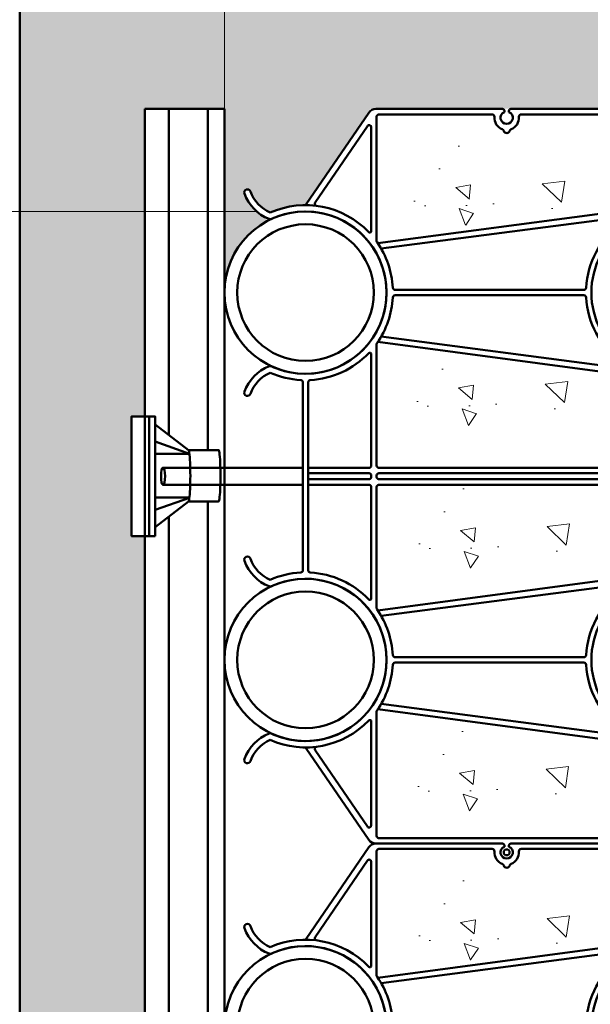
# Model space of a CAD drawing. Header units: inches. Extents: x 0 to 21.2, y 0 to 11.
# Tile 4 of 12: x 2.9 to 3.6, y 2.4 to 3.7. Entities that reach past the tile are written whole.
import ezdxf

# ---------------------------------------------------------------- set-up
doc = ezdxf.new("R2010")
doc.units = ezdxf.units.IN
doc.header["$LTSCALE"] = 0.375
doc.header["$MEASUREMENT"] = 0
doc.header["$PDSIZE"] = 2
doc.layers.get('DEFPOINTS').update_dxf_attribs({"linetype": 'CONTINUOUS', "lineweight": 35})
doc.layers.add('E-DBNK-MULT', color=83, linetype='CONTINUOUS', lineweight=50)
doc.layers.add('G-ANNO-PATT', color=8, linetype='CONTINUOUS', lineweight=18)
doc.layers.add('G-ANNO-DIMS', color=7, linetype='CONTINUOUS')
doc.styles.add('01-E-BLDG-1_1', font='arial.ttf', dxfattribs={"height": 0.09375})
doc.dimstyles.new('01-E-BLDG-1_1', dxfattribs={"dimtxt": 0.09375, "dimasz": 0.125, "dimexe": 0.0625, "dimexo": 0.0625, "dimgap": 0.0625, "dimtad": 1, "dimdec": 4, "dimzin": 3, "dimdsep": 46, "dimlunit": 4, "dimtxsty": '01-E-BLDG-1_1', "dimcen": 0.0625, "dimclrd": 1, "dimclre": 1, "dimclrt": 256, "dimazin": 0, "dimtfac": 1, "dimtdec": 4, "dimtmove": 1, "dimatfit": 3, "dimfxl": 1, "dimfrac": 2, "dimtolj": 1, "dimtzin": 3, "dimlwd": 0, "dimlwe": 0, "dimarcsym": 0})

# ---------------------------------------------------------------- blocks, each defined once
blk = doc.blocks.new('*D4')
at = {"layer": 'DEFPOINTS', "color": 0, "transparency": 16777216}
for p in [(2.451631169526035, 3.940357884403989), (3.981148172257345, 3.940357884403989), (3.249037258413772, 3.399757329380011)]:
    blk.add_point(p, dxfattribs=at)
at = {"layer": 'G-ANNO-DIMS', "color": 1, "lineweight": 0, "transparency": 16777216}
for p, q in [((3.918648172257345, 3.940357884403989), (2.389131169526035, 3.940357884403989)), ((2.451631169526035, 3.524757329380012), (2.451631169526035, 3.815357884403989)), ((3.186537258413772, 3.399757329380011), (2.389131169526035, 3.399757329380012))]:
    blk.add_line(p, q, dxfattribs=at)
at = {"layer": 'G-ANNO-DIMS', "color": 1, "transparency": 16777216}
for points in [[(2.430797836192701, 3.815357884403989), (2.472464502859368, 3.815357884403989), (2.451631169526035, 3.940357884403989)], [(2.430797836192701, 3.524757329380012), (2.472464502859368, 3.524757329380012), (2.451631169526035, 3.399757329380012)]]:
    blk.add_solid(points, dxfattribs=at)
at = {"layer": 'G-ANNO-DIMS', "transparency": 16777216, "insert": (2.35351170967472, 3.674523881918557), "char_height": 0.09375, "attachment_point": 5, "rotation": 90, "style": '01-E-BLDG-1_1'}
blk.add_mtext('\\A1;6"\\P(150mm) \\PMIN', dxfattribs=at)
blk = doc.blocks.new('*D15')
at = {"layer": 'DEFPOINTS', "color": 0, "transparency": 16777216}
for p in [(2.871743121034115, 6.390605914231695), (2.871743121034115, 6.018291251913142), (3.142043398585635, 3.292763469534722)]:
    blk.add_point(p, dxfattribs=at)
at = {"layer": 'G-ANNO-DIMS', "color": 1, "linetype": 'ByBlock', "lineweight": 0, "transparency": 16777216}
blk.add_line((2.871743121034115, 6.080791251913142), (2.871743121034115, 6.453105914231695), dxfattribs=at)
at = {"layer": 'G-ANNO-DIMS', "color": 1, "lineweight": 0, "transparency": 16777216}
for p, q in [((3.142043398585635, 3.355263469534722), (3.142043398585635, 6.453105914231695)), ((2.746743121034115, 6.390605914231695), (2.621743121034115, 6.390605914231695)), ((3.142043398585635, 6.390605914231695), (2.871743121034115, 6.390605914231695)), ((3.267043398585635, 6.390605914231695), (3.392043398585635, 6.390605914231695))]:
    blk.add_line(p, q, dxfattribs=at)
at = {"layer": 'G-ANNO-DIMS', "color": 1, "transparency": 16777216}
for points in [[(2.746743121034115, 6.411439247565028), (2.746743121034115, 6.369772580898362), (2.871743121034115, 6.390605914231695)], [(3.267043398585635, 6.411439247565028), (3.267043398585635, 6.369772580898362), (3.142043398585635, 6.390605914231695)]]:
    blk.add_solid(points, dxfattribs=at)
at = {"layer": 'G-ANNO-DIMS', "transparency": 16777216, "insert": (3.569207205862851, 6.312720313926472), "char_height": 0.09375, "attachment_point": 5, "rotation": 180, "style": '01-E-BLDG-1_1'}
blk.add_mtext('\\A1;3"\\P(75mm)\\PMIN', dxfattribs=at)
blk = doc.blocks.new('A$C54833E88')
at = {"layer": 'E-DBNK-MULT'}
for p, q in [((1.522136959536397, 2.937107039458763), (0.1832020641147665, 2.02013596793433)), ((4.126396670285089, 2.985554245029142), (5.503832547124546, 2.985554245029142)), ((5.503832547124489, 2.90713443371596), (4.126396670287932, 2.907134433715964)), ((5.38060141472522, 2.907134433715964), (5.380601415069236, 2.016509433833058)), ((5.459021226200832, 2.907134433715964), (5.459021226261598, 2.016509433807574)), ((6.881268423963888, 2.985554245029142), (5.503832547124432, 2.985554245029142)), ((5.503832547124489, 2.90713443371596), (6.881268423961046, 2.907134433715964)), ((5.548643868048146, 2.907134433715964), (5.54864386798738, 2.016509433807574)), ((5.627063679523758, 2.907134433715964), (5.627063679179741, 2.016509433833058)), ((9.485528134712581, 2.937107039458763), (10.82446303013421, 2.02013596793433)), ((1.497224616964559, 2.806417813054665), (0.3780270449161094, 2.03993409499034)), ((9.510440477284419, 2.806417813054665), (10.62963804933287, 2.03993409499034)), ((0.1288325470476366, 1.917003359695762), (0.1288325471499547, 0.06095950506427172)), ((2.061573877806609, 1.904481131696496), (0.240860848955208, 1.904481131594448)), ((1.914915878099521, 1.982900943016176), (0.3956846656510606, 1.982900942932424)), ((2.094436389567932, 1.888479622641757), (1.620904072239, -1.662735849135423)), ((3.53822870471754, 1.888479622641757), (4.011761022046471, -1.662735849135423)), ((3.57109121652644, 1.904481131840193), (5.346992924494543, 1.904481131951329)), ((3.71774921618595, 1.98290094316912), (5.346992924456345, 1.98290094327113)), ((5.492629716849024, 1.98290094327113), (5.503832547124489, 1.982900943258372)), ((5.492629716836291, 1.904481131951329), (5.503832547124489, 1.904481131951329)), ((5.515035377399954, 1.98290094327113), (5.503832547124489, 1.982900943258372)), ((5.515035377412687, 1.904481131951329), (5.503832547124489, 1.904481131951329)), ((7.289915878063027, 1.98290094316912), (5.660672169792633, 1.98290094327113)), ((7.436573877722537, 1.904481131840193), (5.660672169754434, 1.904481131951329)), ((7.469436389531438, 1.888479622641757), (6.995904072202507, -1.662735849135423)), ((8.913228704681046, 1.888479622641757), (9.386761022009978, -1.662735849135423)), ((8.946091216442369, 1.904481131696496), (10.76680424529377, 1.904481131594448)), ((9.092749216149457, 1.982900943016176), (10.61198042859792, 1.982900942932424)), ((10.87883254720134, 1.917003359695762), (10.87883254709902, 0.06096259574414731)), ((0.2072523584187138, 1.870872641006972), (0.2072523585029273, -1.629127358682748)), ((2.17285620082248, 1.839027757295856), (1.714654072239, -1.662735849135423)), ((3.459808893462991, 1.839027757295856), (3.918011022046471, -1.662735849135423)), ((5.380601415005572, 1.870872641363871), (5.380601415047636, -1.629127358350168)), ((5.459021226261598, 1.870872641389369), (5.459021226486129, -1.629127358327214)), ((5.54864386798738, 1.870872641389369), (5.548643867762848, -1.629127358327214)), ((5.627063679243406, 1.870872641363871), (5.627063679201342, -1.629127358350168)), ((7.547856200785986, 1.839027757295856), (7.089654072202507, -1.662735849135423)), ((8.834808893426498, 1.839027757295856), (9.293011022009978, -1.662735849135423)), ((10.80041273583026, 1.870872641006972), (10.80041273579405, 0.2135056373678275)), ((2.777122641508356, 1.634047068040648), (2.777122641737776, -1.131169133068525)), ((2.855542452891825, 1.634047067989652), (2.855542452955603, -1.131169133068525)), ((8.152122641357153, 1.634047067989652), (8.152122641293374, -1.131169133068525)), ((8.230542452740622, 1.634047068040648), (8.230542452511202, -1.131169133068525)), ((0.08334479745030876, 0.03295242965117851), (0.1008254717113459, 0.03295242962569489)), ((10.8333447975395, 0.03295242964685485), (10.85082547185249, 0.03295242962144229)), ((0.08334479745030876, -0.03295242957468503), (0.1008254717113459, -0.03295242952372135)), ((0.1288325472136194, -0.06095950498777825), (0.1288325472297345, -1.629127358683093)), ((10.8333447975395, -0.03295242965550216), (10.85082547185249, -0.0329524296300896)), ((10.87883254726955, -0.06095950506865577), (10.87883254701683, -1.629127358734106)), ((10.80041273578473, -0.2135062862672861), (10.80041273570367, -1.629127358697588)), ((1.80840407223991, -1.662735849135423), (0.2408608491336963, -1.662735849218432)), ((5.503832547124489, -1.662735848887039), (3.824261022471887, -1.662735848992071)), ((5.503832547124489, -1.662735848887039), (7.18340407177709, -1.662735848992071)), ((9.199261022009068, -1.662735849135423), (10.76680424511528, -1.662735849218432)), ((1.848086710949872, -1.741155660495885), (0.2408608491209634, -1.741155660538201)), ((5.503832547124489, -1.741155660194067), (3.784578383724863, -1.741155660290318)), ((5.503832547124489, -1.741155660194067), (7.223086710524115, -1.741155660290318)), ((9.159578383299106, -1.741155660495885), (10.76680424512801, -1.741155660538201))]:
    blk.add_line(p, q, dxfattribs=at)
for centre, radius in [((2.816332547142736, 2.946344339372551), 1.1875), ((8.191332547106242, 2.946344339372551), 1.1875), ((2.816332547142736, 2.946344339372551), 1), ((8.191332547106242, 2.946344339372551), 1), ((0, 0), 0.04301886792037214)]:
    blk.add_circle(centre, radius, dxfattribs=at)
for centre, radius, start, end in [((1.351462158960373, 3.79867276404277), 0.0466037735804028, 70.1161712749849, 250.1161712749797), ((1.153939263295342, 3.252540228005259), 0.5341509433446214, 23.26022867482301, 70.11617127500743), ((1.153939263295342, 3.252540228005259), 0.627358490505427, 21.20153866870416, 70.11617127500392), ((4.478725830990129, 3.252540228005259), 0.627358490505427, 109.8838287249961, 158.7984613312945), ((4.478725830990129, 3.252540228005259), 0.5341509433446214, 109.8838287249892, 156.739771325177), ((4.281202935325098, 3.79867276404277), 0.0466037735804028, 289.8838287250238, 109.8838287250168), ((6.726462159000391, 3.79867276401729), 0.0466037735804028, 70.1161712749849, 250.1161712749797), ((6.52893926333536, 3.252540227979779), 0.5341509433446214, 23.26022867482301, 70.11617127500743), ((6.52893926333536, 3.252540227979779), 0.627358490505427, 21.20153866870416, 70.11617127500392), ((9.853725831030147, 3.252540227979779), 0.627358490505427, 109.8838287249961, 158.7984613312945), ((9.853725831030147, 3.252540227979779), 0.5341509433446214, 109.8838287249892, 156.739771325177), ((9.656202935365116, 3.79867276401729), 0.0466037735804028, 289.8838287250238, 109.8838287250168), ((2.816332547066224, 2.946344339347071), 1.280707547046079, 156.1847046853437, 226.2319274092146), ((1.695385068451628, 3.46256994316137), 0.04660377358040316, 335.2726944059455, 21.20153866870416), ((3.937280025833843, 3.46256994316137), 0.04660377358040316, 158.7984613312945, 204.7273055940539), ((2.816332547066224, 2.946344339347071), 1.280707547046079, 3.07860452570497, 23.8152953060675), ((8.191332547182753, 2.946344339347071), 1.280707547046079, 156.1847046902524, 176.921395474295), ((7.070385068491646, 3.46256994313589), 0.04660377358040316, 335.2726944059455, 21.20153866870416), ((8.191332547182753, 2.946344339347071), 1.280707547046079, 313.7680725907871, 23.8152953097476), ((9.31228002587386, 3.46256994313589), 0.04660377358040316, 158.7984613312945, 204.7273055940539), ((2.816332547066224, 2.946344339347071), 1.187499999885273, 155.2726944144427, 24.72730558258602), ((8.191332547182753, 2.946344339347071), 1.187499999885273, 155.2726944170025, 24.72730558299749), ((1.504479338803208, 2.962890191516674), 0.03125, 304.4053373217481, 359.2773907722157), ((4.126396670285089, 3.016804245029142), 0.03125, 183.0786045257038, 270), ((4.126396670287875, 2.875884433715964), 0.03125, 89.99999999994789, 176.9213954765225), ((6.881268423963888, 3.016804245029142), 0.03125, 270, 356.921395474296), ((6.881268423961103, 2.875884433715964), 0.03125, 3.078604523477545, 90.00000000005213), ((9.50318575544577, 2.962890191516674), 0.03125, 180.7226092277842, 235.5946626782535), ((1.514882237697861, 2.780634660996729), 0.03125, 7.256250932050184, 124.405337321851), ((2.816332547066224, 2.946344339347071), 1.280707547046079, 313.7680726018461, 356.9213954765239), ((8.191332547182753, 2.946344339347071), 1.280707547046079, 183.078604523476, 226.2319273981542), ((9.492782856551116, 2.780634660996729), 0.03125, 55.5946626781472, 172.7437490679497), ((0.2538325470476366, 1.917003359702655), 0.125, 124.4053373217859, 180.0000000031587), ((0.3956846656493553, 2.014150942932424), 0.03125, 124.405337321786, 270.0000000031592), ((1.914915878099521, 2.005306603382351), 0.02240566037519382, 270, 46.23192743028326), ((3.71774921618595, 2.005306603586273), 0.02240566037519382, 133.7680726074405, 270), ((7.289915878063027, 2.005306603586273), 0.02240566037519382, 270, 46.23192739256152), ((9.092749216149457, 2.005306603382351), 0.02240566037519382, 133.7680725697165, 270), ((10.61198042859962, 2.014150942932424), 0.03125, 269.9999999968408, 55.59466267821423), ((10.75383254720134, 1.917003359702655), 0.125, 359.9999999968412, 55.59466267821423), ((0.2408608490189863, 1.870872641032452), 0.03360849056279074, 90, 180.0000000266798), ((2.061573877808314, 1.873231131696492), 0.03125, 54.87991693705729, 90.00000000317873), ((2.816332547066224, 2.946344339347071), 1.280707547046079, 234.8799169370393, 266.8239570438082), ((2.816332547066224, 2.946344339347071), 1.280707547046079, 273.17604298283, 305.120083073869), ((3.57109121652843, 1.873231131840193), 0.03125, 90.00000000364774, 125.1200830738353), ((5.346992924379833, 2.016509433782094), 0.03360849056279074, 270, 2.668042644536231e-08), ((5.346992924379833, 1.870872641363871), 0.03360849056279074, 2.668042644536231e-08, 90), ((5.492629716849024, 2.016509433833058), 0.03360849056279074, 180.0000000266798, 270), ((5.492629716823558, 1.870872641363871), 0.03360849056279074, 90, 180.0000000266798), ((5.515035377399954, 2.016509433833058), 0.03360849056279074, 270, 359.9999999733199), ((5.51503537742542, 1.870872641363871), 0.03360849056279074, 359.9999999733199, 90), ((5.660672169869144, 2.016509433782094), 0.03360849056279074, 179.9999999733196, 270), ((5.660672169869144, 1.870872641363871), 0.03360849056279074, 90, 179.9999999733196), ((7.436573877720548, 1.873231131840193), 0.03125, 54.87991692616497, 89.99999999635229), ((8.191332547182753, 2.946344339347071), 1.280707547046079, 234.8799169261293, 266.8239570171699), ((8.191332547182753, 2.946344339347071), 1.280707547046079, 273.1760429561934, 305.1200830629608), ((8.946091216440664, 1.873231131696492), 0.03125, 89.99999999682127, 125.120083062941), ((10.76680424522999, 1.870872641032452), 0.03360849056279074, 359.9999999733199, 90), ((2.743514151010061, 1.63404706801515), 0.03360849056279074, 2.668042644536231e-08, 86.82395704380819), ((2.889150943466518, 1.63404706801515), 0.03360849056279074, 93.1760429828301, 180.0000000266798), ((8.11851415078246, 1.63404706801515), 0.03360849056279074, 359.9999999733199, 86.82395701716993), ((8.264150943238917, 1.63404706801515), 0.03360849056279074, 93.17604295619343, 179.9999999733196), ((10.75000000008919, -4.32365254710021e-12), 0.1805612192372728, 85.49981659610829, 159.1384387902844), ((10.76680424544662, 0.2135094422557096), 0.03360849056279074, 265.4998165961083, 2.668042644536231e-08), ((0, 0), 0.0896226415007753, 21.57259187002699, 338.427408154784), ((0.1008254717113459, 0.06095950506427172), 0.02800707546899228, 270, 2.668042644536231e-08), ((10.57075471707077, -2.983924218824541e-11), 0.04546738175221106, 105.3137011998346, 254.6862988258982), ((10.54987048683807, 0.07626822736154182), 0.03360849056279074, 285.3137011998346, 339.1384387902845), ((10.75000000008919, -4.32365254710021e-12), 0.0896226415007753, 21.57259191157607, 338.4274080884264), ((10.85082547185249, 0.06095950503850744), 0.02800707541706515, 269.9999998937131, 4.398590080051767e-08), ((0.1008254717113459, -0.06095950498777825), 0.02800707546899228, 2.668042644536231e-08, 90), ((10.54987048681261, -0.07626822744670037), 0.03360849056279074, 20.86156120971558, 74.68629882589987), ((10.75000000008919, -4.32365254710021e-12), 0.1805612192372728, 200.8615612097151, 274.5001834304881), ((10.85082547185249, -0.06095950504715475), 0.02800707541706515, 359.9999999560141, 90.00000010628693), ((10.76680424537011, -0.2135094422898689), 0.03360849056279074, 2.668042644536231e-08, 94.50018343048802), ((2.743514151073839, -1.131169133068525), 0.03360849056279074, 273.2122218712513, 2.668042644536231e-08), ((2.88915094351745, -1.131169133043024), 0.03360849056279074, 180.0000000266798, 266.7877781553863), ((8.118514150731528, -1.131169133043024), 0.03360849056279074, 273.2122218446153, 359.9999999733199), ((8.264150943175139, -1.131169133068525), 0.03360849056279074, 179.9999999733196, 266.7877781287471), ((2.816332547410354, -2.428655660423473), 1.265919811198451, 93.21222187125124, 142.7689795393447), ((2.816332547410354, -2.428655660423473), 1.187499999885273, 35.37654016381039, 144.6234598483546), ((2.816332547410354, -2.428655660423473), 1.265919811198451, 37.23102046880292, 86.78777815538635), ((8.191332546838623, -2.428655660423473), 1.265919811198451, 93.21222184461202, 142.7689795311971), ((8.191332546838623, -2.428655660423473), 1.187499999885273, 35.37654015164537, 144.6234598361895), ((8.191332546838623, -2.428655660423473), 1.265919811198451, 37.23102046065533, 86.78777812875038), ((0.2408608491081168, -1.629127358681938), 0.1120283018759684, 180.0000000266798, 270), ((0.2408608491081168, -1.629127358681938), 0.03360849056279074, 180.0000000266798, 270), ((0.3472244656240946, -1.701945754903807), 0.03920990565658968, 90, 270), ((1.543207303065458, -1.701945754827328), 0.03920990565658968, 270, 90), ((4.089457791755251, -1.701945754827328), 0.03920990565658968, 90, 270), ((5.145468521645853, -1.70194575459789), 0.03920990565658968, 270, 90), ((5.346992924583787, -1.629127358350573), 0.03360849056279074, 270.0000000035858, 2.668042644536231e-08), ((5.49262971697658, -1.629127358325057), 0.03360849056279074, 180.0000000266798, 270), ((5.515035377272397, -1.629127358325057), 0.03360849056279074, 270, 359.9999999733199), ((5.66067216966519, -1.629127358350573), 0.03360849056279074, 179.9999999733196, 269.9999999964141), ((5.862196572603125, -1.70194575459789), 0.03920990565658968, 90, 270), ((6.918207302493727, -1.701945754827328), 0.03920990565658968, 270, 90), ((9.46445779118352, -1.701945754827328), 0.03920990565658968, 90, 270), ((10.66044062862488, -1.701945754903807), 0.03920990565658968, 270, 90), ((10.76680424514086, -1.629127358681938), 0.03360849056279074, 270, 359.9999999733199), ((10.76680424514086, -1.629127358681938), 0.1120283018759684, 270, 359.9999999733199)]:
    blk.add_arc(centre, radius, start, end, dxfattribs=at)

msp = doc.modelspace()

# ---------------------------------------------------------------- hatches: boundary and pattern name
at = {"layer": 'G-ANNO-PATT'}
h = msp.add_hatch(dxfattribs=at)
h.set_pattern_fill('AR-CONC', color=256, scale=0.03125, angle=89.99999999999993)
h.set_pattern_definition([(139.9999999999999, (19.49999999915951, 2.500000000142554), (0.01961004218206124, 0.2241438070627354), [0.0234375, -0.2578125]), (84.99999999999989, (19.49999999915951, 2.500000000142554), (-0.2350600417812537, -0.04335979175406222), [0.01875, -0.20625]), (190.4514444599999, (19.50163416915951, 2.518678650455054), (-0.2154499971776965, 0.1807840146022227), [0.01991881, -0.21910691]), (136.1841999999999, (19.43749999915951, 2.500000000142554), (0.05172477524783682, 0.3335129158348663), [0.03515624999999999, -0.3867187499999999]), (186.6356354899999, (19.44181040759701, 2.527792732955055), (-0.3044120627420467, 0.2920818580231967), [0.029878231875, -0.3286605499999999]), (81.18416398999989, (19.43749999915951, 2.500000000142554), (-0.3044120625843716, 0.2920818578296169), [0.02812499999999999, -0.3093750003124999]), (110.9999999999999, (19.45312499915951, 2.531250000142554), (0.1258184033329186, 0.1865334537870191), [0.02343749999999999, -0.2578124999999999]), (55.99999999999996, (19.45312499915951, 2.531250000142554), (-0.2266093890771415, 0.07603604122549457), [0.01875, -0.20625]), (161.4514447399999, (19.46360986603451, 2.546794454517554), (-0.1007909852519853, 0.2625694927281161), [0.019918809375, -0.21910691]), (127.5, (19.49999999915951, 2.500000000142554), (-0.1040293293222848, 0.003799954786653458), [0, -0.20375, 0, -0.209375, 0, -0.20703125]), (97.49999999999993, (19.49999999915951, 2.500000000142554), (-0.1232536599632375, 0.0822092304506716), [0, -0.119375, 0, -0.1990624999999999, 0, -0.07890624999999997]), (57.49999999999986, (19.49999999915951, 2.430312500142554), (0.007048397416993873, 0.1668195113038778), [0, -0.078125, 0, -0.24375, 0, -0.3234375]), (47.49999999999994, (19.49999999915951, 2.399062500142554), (-0.03128280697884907, 0.1822456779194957), [0, -0.1015625, 0, -0.161875, 0, -0.2296875])])
edge = h.paths.add_edge_path()
edge.add_line((2.871743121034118, 6.018291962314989), (2.87174312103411, 1.299295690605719))
edge.add_line((2.871743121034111, 1.29929569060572), (5.191022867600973, 1.299297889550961))
edge.add_line((5.191022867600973, 1.299297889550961), (5.191022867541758, 1.569595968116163))
edge.add_line((5.191022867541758, 1.569595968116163), (5.124245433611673, 1.569602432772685))
edge.add_line((5.124245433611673, 1.569602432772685), (5.124245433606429, 1.598376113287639))
edge.add_line((5.124245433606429, 1.598376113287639), (5.114151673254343, 1.597755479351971))
edge.add_line((5.114151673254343, 1.597755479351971), (4.972859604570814, 1.597755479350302))
edge.add_arc((4.967367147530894, 1.588680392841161), 0.01060774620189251, -238.81668177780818, 58.81668180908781, ccw=False)
edge.add_line((4.961874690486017, 1.597755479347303), (4.794644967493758, 1.597755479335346))
edge.add_arc((4.79464496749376, 1.609017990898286), 0.01126251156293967, 214.4053373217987, 269.9999999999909, ccw=False)
edge.add_line((4.785352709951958, 1.602654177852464), (4.700445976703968, 1.724516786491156))
edge.add_arc((4.701901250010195, 1.839899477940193), 0.1153918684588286, 246.1847046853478, 269.2773907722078, ccw=False)
edge.add_line((4.655307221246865, 1.734333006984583), (4.639957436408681, 1.72382095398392))
edge.add_line((4.639957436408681, 1.72382095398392), (4.639957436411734, 1.607849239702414))
edge.add_arc((4.629863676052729, 1.607849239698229), 0.01009376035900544, -89.99999998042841, 2.375361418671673e-08, ccw=False)
edge.add_line((4.629863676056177, 1.597755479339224), (4.488571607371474, 1.597755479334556))
edge.add_arc((4.483079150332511, 1.588680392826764), 0.01060774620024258, -238.8166817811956, 58.81668180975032, ccw=False)
edge.add_line((4.477586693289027, 1.597755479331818), (4.310356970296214, 1.5977554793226))
edge.add_arc((4.310356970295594, 1.60901799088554), 0.01126251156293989, 214.4053373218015, 270.0000000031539, ccw=False)
edge.add_line((4.301064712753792, 1.602654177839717), (4.218445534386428, 1.723292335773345))
edge.add_arc((4.228578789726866, 1.874203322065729), 0.1512508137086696, 247.6318072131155, 266.15851338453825, ccw=False)
edge.add_arc((4.190024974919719, 1.690117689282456), 0.0481270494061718, 113.2602286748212, 135.5491021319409)
edge.add_line((4.155669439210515, 1.723820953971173), (4.155669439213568, 1.607849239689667))
edge.add_arc((4.145575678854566, 1.607849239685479), 0.01009376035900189, -89.99999998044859, 2.377117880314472e-08, ccw=False)
edge.add_line((4.145575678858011, 1.597755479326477), (4.004283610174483, 1.597755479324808))
edge.add_line((4.004283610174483, 1.597755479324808), (4.010148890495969, 1.585452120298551))
edge.add_line((4.010148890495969, 1.585452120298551), (4.003965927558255, 1.57689190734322))
edge.add_line((4.003965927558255, 1.57689190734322), (3.992763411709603, 1.576816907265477))
edge.add_line((3.992763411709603, 1.576816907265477), (3.987804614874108, 1.584094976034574))
edge.add_line((3.987804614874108, 1.584094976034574), (3.993298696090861, 1.597755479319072))
edge.add_line((3.993298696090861, 1.597755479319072), (3.826068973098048, 1.597755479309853))
edge.add_line((3.826068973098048, 1.597755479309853), (3.817858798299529, 1.601308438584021))
edge.add_line((3.817858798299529, 1.601308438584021), (3.73415753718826, 1.723292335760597))
edge.add_line((3.73415753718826, 1.723292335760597), (3.686731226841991, 1.734333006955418))
edge.add_line((3.686731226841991, 1.734333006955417), (3.671381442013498, 1.680254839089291))
edge.add_line((3.671381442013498, 1.680254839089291), (3.671381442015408, 1.607849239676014))
edge.add_line((3.671381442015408, 1.607849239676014), (3.670707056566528, 1.597651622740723))
edge.add_line((3.670707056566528, 1.597651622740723), (3.661287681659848, 1.597755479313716))
edge.add_line((3.661287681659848, 1.597755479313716), (3.51999561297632, 1.597755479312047))
edge.add_line((3.51999561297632, 1.597755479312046), (3.525896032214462, 1.58871334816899))
edge.add_line((3.525896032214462, 1.58871334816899), (3.525018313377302, 1.576119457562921))
edge.add_line((3.525018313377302, 1.576119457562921), (3.505211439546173, 1.574920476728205))
edge.add_line((3.505211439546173, 1.574920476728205), (3.496285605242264, 1.584964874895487))
edge.add_line((3.496285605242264, 1.584964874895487), (3.509010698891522, 1.597755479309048))
edge.add_line((3.509010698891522, 1.597755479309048), (3.336494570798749, 1.594301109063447))
edge.add_line((3.336494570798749, 1.594301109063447), (3.248112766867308, 1.721444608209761))
edge.add_line((3.248112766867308, 1.721444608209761), (3.203136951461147, 1.730008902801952))
edge.add_line((3.203136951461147, 1.730008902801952), (3.178227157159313, 1.700449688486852))
edge.add_line((3.178227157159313, 1.700449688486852), (3.167756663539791, 1.701188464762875))
edge.add_line((3.167756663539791, 1.701188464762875), (3.16718292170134, 1.719713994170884))
edge.add_line((3.16718292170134, 1.719713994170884), (3.187777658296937, 1.743604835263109))
edge.add_line((3.187777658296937, 1.743604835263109), (3.147558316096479, 1.783448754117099))
edge.add_line((3.147558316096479, 1.783448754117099), (3.142043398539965, 1.597755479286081))
edge.add_line((3.142043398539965, 1.597755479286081), (3.036768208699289, 1.59775547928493))
edge.add_line((3.036768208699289, 1.59775547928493), (3.036768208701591, 2.003150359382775))
edge.add_line((3.036768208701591, 2.003150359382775), (3.019542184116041, 2.003150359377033))
edge.add_line((3.019542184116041, 2.003150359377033), (3.019542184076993, 2.160936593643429))
edge.add_line((3.019542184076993, 2.160936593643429), (3.036768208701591, 2.160936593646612))
edge.add_line((3.036768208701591, 2.160936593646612), (3.036768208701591, 2.971726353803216))
edge.add_line((3.036768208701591, 2.971726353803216), (3.019542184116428, 2.971726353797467))
edge.add_line((3.019542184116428, 2.971726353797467), (3.019542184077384, 3.129512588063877))
edge.add_line((3.019542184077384, 3.129512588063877), (3.036768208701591, 3.129512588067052))
edge.add_line((3.036768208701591, 3.129512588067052), (3.036768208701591, 3.534907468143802))
edge.add_line((3.036768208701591, 3.534907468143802), (3.1420433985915, 3.534907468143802))
edge.add_line((3.1420433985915, 3.534907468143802), (3.142043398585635, 3.292763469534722))
edge.add_arc((3.249370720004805, 3.292997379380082), 0.1073275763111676, 115.87896948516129, 180.124870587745, ccw=False)
edge.add_arc((3.219737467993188, 3.440918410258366), 0.05416407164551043, 197.3697573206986, 251.4713613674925, ccw=False)
edge.add_arc((3.172242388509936, 3.424748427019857), 0.00419900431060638, 19.883828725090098, 179.9999999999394, ccw=False)
edge.add_arc((3.221448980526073, 3.442545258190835), 0.0481270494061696, 199.883828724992, 246.7397713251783)
edge.add_arc((3.249037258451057, 3.292763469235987), 0.1153918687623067, 90.72260924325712, 113.81529527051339, ccw=False)
edge.add_line((3.247581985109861, 3.408146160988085), (3.334792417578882, 3.535395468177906))
edge.add_line((3.334792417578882, 3.535395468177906), (3.661287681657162, 3.534907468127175))
edge.add_arc((3.661287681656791, 3.524813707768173), 0.01009376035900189, -2.377117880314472e-08, 89.99999999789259, ccw=False)
edge.add_line((3.671381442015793, 3.524813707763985), (3.671381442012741, 3.40884199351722))
edge.add_arc((3.705736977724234, 3.442545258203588), 0.04812704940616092, 224.4508978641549, 246.7397713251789)
edge.add_line((3.686731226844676, 3.39832994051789), (3.734157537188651, 3.409370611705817))
edge.add_line((3.734157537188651, 3.409370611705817), (3.816776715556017, 3.530008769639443))
edge.add_line((3.816776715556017, 3.530008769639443), (3.824229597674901, 3.536998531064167))
edge.add_line((3.824229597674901, 3.536998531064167), (3.993298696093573, 3.534907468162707))
edge.add_line((3.993298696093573, 3.534907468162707), (4.145575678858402, 3.534907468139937))
edge.add_arc((4.145575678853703, 3.524813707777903), 0.01009376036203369, 44.99999998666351, 89.99999997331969, ccw=False)
edge.add_arc((4.145575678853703, 3.524813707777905), 0.0100937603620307, -7.617018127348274e-12, 44.99999998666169, ccw=False)
edge.add_line((4.155669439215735, 3.524813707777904), (4.155669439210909, 3.408841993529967))
edge.add_arc((4.190024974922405, 3.442545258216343), 0.04812704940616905, 224.4508978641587, 246.7397713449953)
edge.add_line((4.171019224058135, 3.398329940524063), (4.301064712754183, 3.530008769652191))
edge.add_arc((4.310356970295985, 3.523644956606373), 0.01126251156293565, 89.99999999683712, 145.5946626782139, ccw=False)
edge.add_line((4.310356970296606, 3.534907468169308), (4.629863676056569, 3.534907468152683))
edge.add_arc((4.629863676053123, 3.524813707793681), 0.01009376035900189, -2.377117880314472e-08, 89.99999998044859, ccw=False)
edge.add_line((4.639957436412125, 3.524813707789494), (4.639957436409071, 3.408841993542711))
edge.add_line((4.639957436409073, 3.408841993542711), (4.701901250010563, 3.408155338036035))
edge.add_line((4.701901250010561, 3.408155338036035), (4.785352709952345, 3.530008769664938))
edge.add_line((4.785352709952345, 3.530008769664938), (4.790463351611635, 3.53485363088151))
edge.add_line((4.790463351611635, 3.53485363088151), (4.961874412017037, 3.534907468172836))
edge.add_line((4.961874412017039, 3.534907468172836), (5.114151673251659, 3.53490746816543))
edge.add_line((5.114151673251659, 3.53490746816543), (5.124245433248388, 3.563063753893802))
edge.add_line((5.124245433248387, 3.563063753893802), (5.191009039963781, 3.563063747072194))
edge.add_line((5.191009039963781, 3.563063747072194), (5.191022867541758, 3.717446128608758))
edge.add_line((5.191022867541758, 3.717446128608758), (5.134675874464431, 3.717446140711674))
edge.add_line((5.134675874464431, 3.717446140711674), (5.134675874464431, 3.802424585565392))
edge.add_line((5.134675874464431, 3.802424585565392), (4.968273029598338, 3.805207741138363))
edge.add_arc((4.957866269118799, 3.788012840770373), 0.02009888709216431, -238.81668179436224, 58.8166817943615, ccw=False)
edge.add_line((4.947459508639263, 3.805207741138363), (4.332830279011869, 3.805207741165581))
edge.add_arc((4.322423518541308, 3.78801284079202), 0.02009888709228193, -238.81668176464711, 58.816681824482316, ccw=False)
edge.add_line((4.312016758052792, 3.805207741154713), (3.778422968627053, 3.802424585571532))
edge.add_line((3.778422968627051, 3.802424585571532), (3.77842296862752, 3.717446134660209))
edge.add_line((3.77842296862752, 3.717446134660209), (3.689009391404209, 3.717446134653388))
edge.add_line((3.689009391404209, 3.717446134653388), (3.689009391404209, 3.744885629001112))
edge.add_line((3.689009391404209, 3.744885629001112), (3.674503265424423, 3.744885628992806))
edge.add_line((3.674503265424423, 3.744885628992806), (3.674503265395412, 3.877758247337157))
edge.add_line((3.674503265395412, 3.877758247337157), (3.689770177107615, 3.87775824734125))
edge.add_line((3.689770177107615, 3.87775824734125), (3.689770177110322, 4.408407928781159))
edge.add_line((3.689770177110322, 4.408407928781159), (3.674503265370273, 4.408407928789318))
edge.add_line((3.674503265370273, 4.408407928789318), (3.674503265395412, 4.541280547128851))
edge.add_line((3.674503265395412, 4.541280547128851), (3.689009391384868, 4.541280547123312))
edge.add_line((3.689009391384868, 4.541280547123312), (3.689009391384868, 4.568720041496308))
edge.add_line((3.689009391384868, 4.568720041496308), (3.778422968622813, 4.568720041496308))
edge.add_line((3.778422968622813, 4.568720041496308), (3.778422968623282, 4.48374159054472))
edge.add_line((3.778422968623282, 4.48374159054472), (4.45350582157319, 4.483741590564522))
edge.add_line((4.453505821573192, 4.483741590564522), (5.134675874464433, 4.483741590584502))
edge.add_line((5.134675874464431, 4.483741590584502), (5.134675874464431, 4.568720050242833))
edge.add_line((5.134675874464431, 4.568720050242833), (5.191078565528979, 4.568720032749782))
edge.add_line((5.191078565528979, 4.568720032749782), (5.191022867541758, 4.723099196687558))
edge.add_line((5.191022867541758, 4.723099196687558), (5.124245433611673, 4.72310566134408))
edge.add_line((5.124245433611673, 4.72310566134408), (5.124245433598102, 4.761352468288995))
edge.add_arc((5.114151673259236, 4.761352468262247), 0.01009376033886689, -90.00000005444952, 1.5182831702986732e-07, ccw=False)
edge.add_line((5.114151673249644, 4.75125870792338), (4.972859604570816, 4.751258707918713))
edge.add_arc((4.967367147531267, 4.742183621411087), 0.01060774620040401, -238.81668177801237, 58.81668180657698, ccw=False)
edge.add_line((4.961874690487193, 4.751258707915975), (4.79464496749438, 4.751258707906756))
edge.add_arc((4.79464496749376, 4.76252121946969), 0.01126251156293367, 214.4053373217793, 270.0000000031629, ccw=False)
edge.add_line((4.78535270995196, 4.756157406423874), (4.702733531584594, 4.876795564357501))
edge.add_line((4.702733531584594, 4.876795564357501), (4.65462314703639, 4.881541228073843))
edge.add_line((4.654623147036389, 4.881541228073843), (4.629055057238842, 4.859989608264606))
edge.add_line((4.629055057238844, 4.859989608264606), (4.594907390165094, 4.826473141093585))
edge.add_line((4.594907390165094, 4.826473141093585), (4.594907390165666, 4.723105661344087))
edge.add_line((4.594907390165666, 4.723105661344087), (4.506254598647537, 4.723105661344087))
edge.add_line((4.506254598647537, 4.723105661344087), (4.506254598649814, 5.16968995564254))
edge.add_line((4.506254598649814, 5.16968995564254), (4.490987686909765, 5.169689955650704))
edge.add_line((4.490987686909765, 5.169689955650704), (4.490987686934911, 5.30256257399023))
edge.add_line((4.490987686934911, 5.30256257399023), (4.505493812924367, 5.302562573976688))
edge.add_line((4.505493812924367, 5.302562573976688), (4.505493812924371, 5.74799098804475))
edge.add_line((4.505493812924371, 5.74799098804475), (4.594907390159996, 5.74799098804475))
edge.add_line((4.594907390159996, 5.74799098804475), (4.594907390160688, 5.622939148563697))
edge.add_line((4.594907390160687, 5.622939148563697), (4.702733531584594, 5.594297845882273))
edge.add_line((4.702733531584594, 5.594297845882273), (4.78535270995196, 5.714936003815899))
edge.add_arc((4.79464496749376, 5.708572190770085), 0.01126251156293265, 89.99999999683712, 145.5946626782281, ccw=False)
edge.add_line((4.794644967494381, 5.719834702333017), (5.124245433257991, 5.719834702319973))
edge.add_line((5.12424543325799, 5.719834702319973), (5.124245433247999, 5.74799098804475))
edge.add_line((5.124245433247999, 5.74799098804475), (5.191142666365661, 5.747990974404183))
edge.add_line((5.191142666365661, 5.747990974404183), (5.19114994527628, 6.018291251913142))
edge.add_line((5.19114994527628, 6.018291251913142), (2.871743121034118, 6.01829196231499))
h.paths.add_polyline_path([(3.005925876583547, 5.766697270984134), (3.04332074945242, 5.708705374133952), (2.991293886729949, 5.877555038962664)], flags=16)
h.paths.add_polyline_path([(3.04332074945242, 5.708705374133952), (2.991293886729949, 5.877555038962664), (3.028254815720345, 5.803949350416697)], flags=16)
h = msp.add_hatch(dxfattribs=at)
h.set_pattern_fill('AR-CONC', color=256, scale=0.03125, angle=89.99999999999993)
h.set_pattern_definition([(139.9999999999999, (19.46849213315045, 3.942232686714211), (0.01961004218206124, 0.2241438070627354), [0.0234375, -0.2578125]), (84.99999999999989, (19.46849213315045, 3.942232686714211), (-0.2350600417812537, -0.04335979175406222), [0.01875, -0.20625]), (190.4514444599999, (19.47012630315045, 3.960911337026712), (-0.2154499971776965, 0.1807840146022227), [0.01991881, -0.21910691]), (136.1841999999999, (19.40599213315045, 3.942232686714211), (0.05172477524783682, 0.3335129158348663), [0.03515624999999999, -0.3867187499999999]), (186.6356354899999, (19.41030254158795, 3.970025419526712), (-0.3044120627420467, 0.2920818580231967), [0.02987823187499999, -0.3286605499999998]), (81.18416398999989, (19.40599213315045, 3.942232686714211), (-0.3044120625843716, 0.2920818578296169), [0.02812499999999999, -0.3093750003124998]), (110.9999999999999, (19.42161713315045, 3.973482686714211), (0.1258184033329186, 0.1865334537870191), [0.02343749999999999, -0.2578124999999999]), (55.99999999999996, (19.42161713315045, 3.973482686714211), (-0.2266093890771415, 0.07603604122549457), [0.01875, -0.20625]), (161.4514447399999, (19.43210200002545, 3.989027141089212), (-0.1007909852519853, 0.2625694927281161), [0.019918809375, -0.21910691]), (127.5, (19.46849213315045, 3.942232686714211), (-0.1040293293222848, 0.003799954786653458), [0, -0.2037499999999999, 0, -0.209375, 0, -0.2070312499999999]), (97.49999999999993, (19.46849213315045, 3.942232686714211), (-0.1232536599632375, 0.0822092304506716), [0, -0.119375, 0, -0.1990624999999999, 0, -0.07890624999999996]), (57.49999999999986, (19.46849213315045, 3.872545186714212), (0.007048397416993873, 0.1668195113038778), [0, -0.078125, 0, -0.24375, 0, -0.3234375]), (47.49999999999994, (19.46849213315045, 3.841295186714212), (-0.03128280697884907, 0.1822456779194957), [0, -0.1015625, 0, -0.161875, 0, -0.2296875])])
h.paths.add_polyline_path([(3.339522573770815, 3.504861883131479), (3.338155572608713, 3.477503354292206), (3.338155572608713, 3.441712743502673), (3.312843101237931, 3.347175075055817), (3.442204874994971, 3.374622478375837), (3.526075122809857, 3.38952932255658), (3.596233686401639, 3.410047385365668), (3.617150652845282, 3.468205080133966), (3.545343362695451, 3.494031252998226), (3.462209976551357, 3.513173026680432)])
h = msp.add_hatch(dxfattribs=at)
h.set_pattern_fill('AR-CONC', color=256, scale=0.03125, angle=89.99999999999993)
h.set_pattern_definition([(139.9999999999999, (19.47229828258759, 3.678089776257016), (0.01961004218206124, 0.2241438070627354), [0.0234375, -0.2578125]), (84.99999999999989, (19.47229828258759, 3.678089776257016), (-0.2350600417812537, -0.04335979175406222), [0.01875, -0.20625]), (190.4514444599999, (19.47393245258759, 3.696768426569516), (-0.2154499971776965, 0.1807840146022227), [0.01991881, -0.21910691]), (136.1841999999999, (19.40979828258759, 3.678089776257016), (0.05172477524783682, 0.3335129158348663), [0.03515624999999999, -0.3867187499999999]), (186.6356354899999, (19.4141086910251, 3.705882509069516), (-0.3044120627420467, 0.2920818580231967), [0.02987823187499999, -0.3286605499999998]), (81.18416398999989, (19.40979828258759, 3.678089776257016), (-0.3044120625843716, 0.2920818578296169), [0.02812499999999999, -0.3093750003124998]), (110.9999999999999, (19.42542328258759, 3.709339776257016), (0.1258184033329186, 0.1865334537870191), [0.02343749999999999, -0.2578124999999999]), (55.99999999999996, (19.42542328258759, 3.709339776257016), (-0.2266093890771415, 0.07603604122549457), [0.01875, -0.20625]), (161.4514447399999, (19.43590814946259, 3.724884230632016), (-0.1007909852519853, 0.2625694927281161), [0.019918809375, -0.21910691]), (127.5, (19.47229828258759, 3.678089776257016), (-0.1040293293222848, 0.003799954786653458), [0, -0.2037499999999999, 0, -0.209375, 0, -0.2070312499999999]), (97.49999999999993, (19.47229828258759, 3.678089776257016), (-0.1232536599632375, 0.0822092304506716), [0, -0.119375, 0, -0.1990624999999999, 0, -0.07890624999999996]), (57.49999999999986, (19.47229828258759, 3.608402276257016), (0.007048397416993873, 0.1668195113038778), [0, -0.078125, 0, -0.24375, 0, -0.3234375]), (47.49999999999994, (19.47229828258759, 3.577152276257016), (-0.03128280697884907, 0.1822456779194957), [0, -0.1015625, 0, -0.161875, 0, -0.2296875])])
h.paths.add_polyline_path([(3.343328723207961, 3.240718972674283), (3.341961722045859, 3.213360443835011), (3.341961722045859, 3.177569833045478), (3.316649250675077, 3.083032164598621), (3.446011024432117, 3.110479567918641), (3.529881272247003, 3.125386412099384), (3.600039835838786, 3.145904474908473), (3.620956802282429, 3.20406216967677), (3.549149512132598, 3.229888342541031), (3.466016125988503, 3.249030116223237)])
h = msp.add_hatch(dxfattribs=at)
h.set_pattern_fill('AR-CONC', color=256, scale=0.03125, angle=89.99999999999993)
h.set_pattern_definition([(139.9999999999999, (19.47483572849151, 3.49014195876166), (0.01961004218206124, 0.2241438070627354), [0.0234375, -0.2578125]), (84.99999999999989, (19.47483572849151, 3.49014195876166), (-0.2350600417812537, -0.04335979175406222), [0.01875, -0.20625]), (190.4514444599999, (19.47646989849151, 3.50882060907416), (-0.2154499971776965, 0.1807840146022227), [0.01991881, -0.21910691]), (136.1841999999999, (19.41233572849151, 3.49014195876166), (0.05172477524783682, 0.3335129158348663), [0.03515624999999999, -0.3867187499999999]), (186.6356354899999, (19.41664613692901, 3.51793469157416), (-0.3044120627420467, 0.2920818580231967), [0.02987823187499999, -0.3286605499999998]), (81.18416398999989, (19.41233572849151, 3.49014195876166), (-0.3044120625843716, 0.2920818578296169), [0.02812499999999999, -0.3093750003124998]), (110.9999999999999, (19.42796072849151, 3.52139195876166), (0.1258184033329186, 0.1865334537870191), [0.02343749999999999, -0.2578124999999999]), (55.99999999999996, (19.42796072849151, 3.52139195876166), (-0.2266093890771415, 0.07603604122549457), [0.01875, -0.20625]), (161.4514447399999, (19.43844559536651, 3.53693641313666), (-0.1007909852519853, 0.2625694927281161), [0.019918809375, -0.21910691]), (127.5, (19.47483572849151, 3.49014195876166), (-0.1040293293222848, 0.003799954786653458), [0, -0.2037499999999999, 0, -0.209375, 0, -0.2070312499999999]), (97.49999999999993, (19.47483572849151, 3.49014195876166), (-0.1232536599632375, 0.0822092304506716), [0, -0.119375, 0, -0.1990624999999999, 0, -0.07890624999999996]), (57.49999999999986, (19.47483572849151, 3.42045445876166), (0.007048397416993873, 0.1668195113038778), [0, -0.078125, 0, -0.24375, 0, -0.3234375]), (47.49999999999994, (19.47483572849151, 3.38920445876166), (-0.03128280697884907, 0.1822456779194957), [0, -0.1015625, 0, -0.161875, 0, -0.2296875])])
h.paths.add_polyline_path([(3.345866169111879, 3.052771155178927), (3.344499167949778, 3.025412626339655), (3.344499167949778, 2.989622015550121), (3.319186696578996, 2.895084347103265), (3.448548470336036, 2.922531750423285), (3.532418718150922, 2.937438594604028), (3.602577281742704, 2.957956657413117), (3.623494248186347, 3.016114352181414), (3.551686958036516, 3.041940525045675), (3.468553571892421, 3.061082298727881)])
h = msp.add_hatch(dxfattribs=at)
h.set_pattern_fill('AR-CONC', color=256, scale=0.03125, angle=89.99999999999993)
h.set_pattern_definition([(139.9999999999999, (19.47356702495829, 3.170122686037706), (0.01961004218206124, 0.2241438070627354), [0.0234375, -0.2578125]), (84.99999999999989, (19.47356702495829, 3.170122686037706), (-0.2350600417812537, -0.04335979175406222), [0.01875, -0.20625]), (190.4514444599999, (19.47520119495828, 3.188801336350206), (-0.2154499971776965, 0.1807840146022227), [0.01991881, -0.21910691]), (136.1841999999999, (19.41106702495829, 3.170122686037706), (0.05172477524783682, 0.3335129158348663), [0.03515624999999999, -0.3867187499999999]), (186.6356354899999, (19.41537743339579, 3.197915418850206), (-0.3044120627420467, 0.2920818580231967), [0.02987823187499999, -0.3286605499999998]), (81.18416398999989, (19.41106702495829, 3.170122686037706), (-0.3044120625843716, 0.2920818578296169), [0.02812499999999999, -0.3093750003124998]), (110.9999999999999, (19.42669202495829, 3.201372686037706), (0.1258184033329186, 0.1865334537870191), [0.02343749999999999, -0.2578124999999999]), (55.99999999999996, (19.42669202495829, 3.201372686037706), (-0.2266093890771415, 0.07603604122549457), [0.01875, -0.20625]), (161.4514447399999, (19.43717689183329, 3.216917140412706), (-0.1007909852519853, 0.2625694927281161), [0.019918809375, -0.21910691]), (127.5, (19.47356702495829, 3.170122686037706), (-0.1040293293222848, 0.003799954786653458), [0, -0.2037499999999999, 0, -0.209375, 0, -0.2070312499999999]), (97.49999999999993, (19.47356702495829, 3.170122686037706), (-0.1232536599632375, 0.0822092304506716), [0, -0.119375, 0, -0.1990624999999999, 0, -0.07890624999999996]), (57.49999999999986, (19.47356702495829, 3.100435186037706), (0.007048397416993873, 0.1668195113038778), [0, -0.078125, 0, -0.24375, 0, -0.3234375]), (47.49999999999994, (19.47356702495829, 3.069185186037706), (-0.03128280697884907, 0.1822456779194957), [0, -0.1015625, 0, -0.161875, 0, -0.2296875])])
h.paths.add_polyline_path([(3.344597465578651, 2.732751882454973), (3.34323046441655, 2.705393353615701), (3.34323046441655, 2.669602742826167), (3.317917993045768, 2.575065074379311), (3.447279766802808, 2.602512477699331), (3.531150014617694, 2.617419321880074), (3.601308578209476, 2.637937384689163), (3.622225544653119, 2.69609507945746), (3.550418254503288, 2.721921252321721), (3.467284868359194, 2.741063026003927)])
h = msp.add_hatch(dxfattribs=at)
h.set_pattern_fill('AR-CONC', color=256, scale=0.03125, angle=89.99999999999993)
h.set_pattern_definition([(139.9999999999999, (19.47483572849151, 2.973285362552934), (0.01961004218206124, 0.2241438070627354), [0.0234375, -0.2578125]), (84.99999999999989, (19.47483572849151, 2.973285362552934), (-0.2350600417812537, -0.04335979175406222), [0.01875, -0.20625]), (190.4514444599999, (19.47646989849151, 2.991964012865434), (-0.2154499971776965, 0.1807840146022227), [0.01991881, -0.21910691]), (136.1841999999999, (19.41233572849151, 2.973285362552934), (0.05172477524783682, 0.3335129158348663), [0.03515624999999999, -0.3867187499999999]), (186.6356354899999, (19.41664613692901, 3.001078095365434), (-0.3044120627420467, 0.2920818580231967), [0.02987823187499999, -0.3286605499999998]), (81.18416398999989, (19.41233572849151, 2.973285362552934), (-0.3044120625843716, 0.2920818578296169), [0.02812499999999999, -0.3093750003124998]), (110.9999999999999, (19.42796072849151, 3.004535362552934), (0.1258184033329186, 0.1865334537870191), [0.02343749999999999, -0.2578124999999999]), (55.99999999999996, (19.42796072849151, 3.004535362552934), (-0.2266093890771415, 0.07603604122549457), [0.01875, -0.20625]), (161.4514447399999, (19.43844559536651, 3.020079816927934), (-0.1007909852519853, 0.2625694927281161), [0.019918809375, -0.21910691]), (127.5, (19.47483572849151, 2.973285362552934), (-0.1040293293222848, 0.003799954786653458), [0, -0.2037499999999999, 0, -0.209375, 0, -0.2070312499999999]), (97.49999999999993, (19.47483572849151, 2.973285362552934), (-0.1232536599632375, 0.0822092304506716), [0, -0.119375, 0, -0.1990624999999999, 0, -0.07890624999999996]), (57.49999999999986, (19.47483572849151, 2.903597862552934), (0.007048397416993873, 0.1668195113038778), [0, -0.078125, 0, -0.24375, 0, -0.3234375]), (47.49999999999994, (19.47483572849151, 2.872347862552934), (-0.03128280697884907, 0.1822456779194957), [0, -0.1015625, 0, -0.161875, 0, -0.2296875])])
h.paths.add_polyline_path([(3.345866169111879, 2.535914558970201), (3.344499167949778, 2.508556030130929), (3.344499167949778, 2.472765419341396), (3.319186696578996, 2.378227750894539), (3.448548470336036, 2.405675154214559), (3.532418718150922, 2.420581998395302), (3.602577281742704, 2.441100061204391), (3.623494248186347, 2.499257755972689), (3.551686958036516, 2.525083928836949), (3.468553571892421, 2.544225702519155)])

# ---------------------------------------------------------------- linework, layer by layer
at = {"layer": 'E-DBNK-MULT', "linetype": 'Continuous'}
for p, q in [((2.871743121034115, 6.018291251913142), (2.871743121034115, 1.29929569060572)), ((3.036768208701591, 3.534907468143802), (3.036768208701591, 1.597755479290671)), ((3.1420433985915, 3.534907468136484), (3.036768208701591, 3.534907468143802)), ((3.068405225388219, 3.534907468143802), (3.068405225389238, 3.105219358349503)), ((3.120250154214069, 3.534907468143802), (3.120250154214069, 3.085223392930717)), ((3.042789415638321, 2.971726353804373), (3.042789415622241, 3.129512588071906)), ((3.050538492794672, 2.971726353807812), (3.050538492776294, 3.12951258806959)), ((3.050538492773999, 3.096422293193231), (3.095778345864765, 3.080144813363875)), ((3.095778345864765, 3.080144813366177), (3.050538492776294, 3.080144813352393)), ((3.042789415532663, 3.051307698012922), (3.042789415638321, 2.971726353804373)), ((3.060367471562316, 3.061722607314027), (3.136621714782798, 3.061722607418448)), ((3.060367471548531, 3.039214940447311), (3.136621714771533, 3.039214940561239)), ((3.095778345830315, 3.022470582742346), (3.050538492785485, 3.022470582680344)), ((3.050538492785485, 3.006193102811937), (3.095757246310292, 3.022300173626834)), ((3.120250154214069, 3.017392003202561), (3.120250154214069, 2.116647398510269)), ((3.068405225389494, 2.997396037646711), (3.068405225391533, 2.136643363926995))]:
    msp.add_line(p, q, dxfattribs=at)
at = {"layer": 'E-DBNK-MULT'}
for p, q in [((3.1420433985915, 3.534907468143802), (3.142043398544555, 1.597755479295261)), ((3.136621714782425, 3.061722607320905), (3.245504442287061, 3.061722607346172)), ((3.136621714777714, 3.039516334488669), (3.245504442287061, 3.039516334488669))]:
    msp.add_line(p, q, dxfattribs=at)
at = {"layer": 'E-DBNK-MULT', "linetype": 'Continuous'}
msp.add_lwpolyline([(3.050538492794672, 2.971726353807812), (3.050538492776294, 3.12951258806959), (3.019542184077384, 3.129512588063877), (3.019542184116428, 2.971726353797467)], close=True, dxfattribs=at)
for points in [[(3.134361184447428, 3.085223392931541), (3.094395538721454, 3.085223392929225), (3.050538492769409, 3.118965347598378)], [(3.13436118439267, 3.017392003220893), (3.094395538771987, 3.017392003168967), (3.050538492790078, 2.983650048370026)]]:
    msp.add_lwpolyline(points, dxfattribs=at)
for centre, major_axis, ratio, start_param, end_param in [((3.094395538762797, 3.051307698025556), (-2.313912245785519e-11, -0.03401575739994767), 0.07664628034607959, -0.03778789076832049, 3.179380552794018), ((3.060969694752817, 3.050619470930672), (-3.824574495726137e-12, 0.01140453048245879), 0.2313454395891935, 3.141592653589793, 9.42477796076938)]:
    msp.add_ellipse(centre, major_axis=major_axis, ratio=ratio, start_param=start_param, end_param=end_param, dxfattribs=at)
at = {"layer": 'E-DBNK-MULT'}
msp.add_ellipse((3.134161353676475, 3.051307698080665), major_axis=(-2.313912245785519e-11, -0.03401575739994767), ratio=0.07664628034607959, start_param=-0.07672152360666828, end_param=3.218314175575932, dxfattribs=at)

# ---------------------------------------------------------------- block references
at = {"layer": 'G-ANNO-DIMS', "xscale": 0.0901000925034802, "yscale": 0.0901000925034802, "zscale": 0.0901000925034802, "rotation": 90}
for p in [(3.514503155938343, 2.554723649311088), (3.514503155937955, 1.58614765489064)]:
    msp.add_blockref('A$C54833E88', p, dxfattribs=at)

# ---------------------------------------------------------------- dimensions: what is measured, and where the dimension line sits
at = {"layer": 'G-ANNO-DIMS'}
dim = msp.add_linear_dim(base=(2.871743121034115, 6.390605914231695), p1=(3.142043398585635, 3.292763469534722), p2=(2.871743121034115, 6.018291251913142), angle=180, text='3"\\P(75mm)\\XMIN', dimstyle='01-E-BLDG-1_1', override={"dimse1": 0, "dimse2": 0}, dxfattribs=at)
dim.commit()
dim.dimension.update_dxf_attribs({"geometry": '*D15', "text_midpoint": (3.569207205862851, 6.312720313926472), "dimtype": 160})
dim = msp.add_linear_dim(base=(2.451631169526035, 3.940357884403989), p1=(3.249037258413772, 3.399757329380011), p2=(3.981148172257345, 3.940357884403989), angle=90, text='6"\\P(150mm) \\PMIN', dimstyle='01-E-BLDG-1_1', dxfattribs=at)
dim.commit()
dim.dimension.update_dxf_attribs({"geometry": '*D4', "text_midpoint": (2.620127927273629, 3.674523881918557), "dimtype": 160})

doc.saveas('drawing.dxf')
